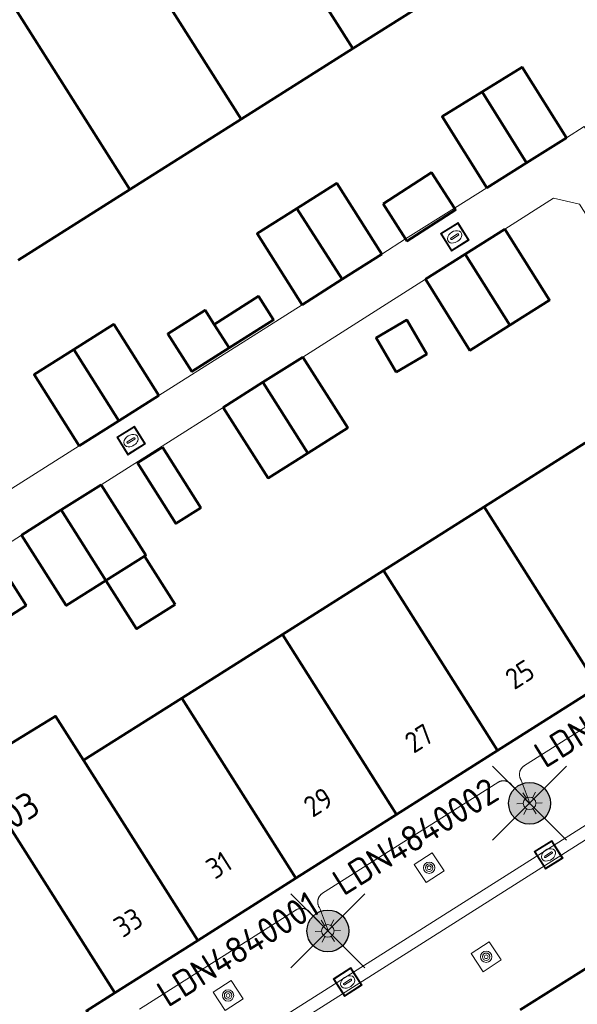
# Model space of a CAD drawing. Header units: metres. Extents: x 94279 to 96109, y 461866 to 463040.
# Tile 108 of 175: x 95211 to 95238, y 462613 to 462660. Entities that reach past the tile are written whole.
import ezdxf
from ezdxf.enums import TextEntityAlignment as Align

# ---------------------------------------------------------------- set-up
doc = ezdxf.new("R2010")
doc.units = ezdxf.units.M
doc.layers.get('0').update_dxf_attribs({"linetype": 'CONTINUOUS'})
for name, color, linetype in [('B-WE-KL-ET_LS_OV_KABEL_EIGENNET_324-G', 10, 'CONTINUOUS'), ('N-WE-ARMATUUR-PRUNUS_C_OPZET_4M-G', 200, 'CONTINUOUS'), ('N-WE-LICHTMAST_VERVANGEN-G', 7, 'CONTINUOUS')]:
    doc.layers.add(name, color=color, linetype=linetype)
for name, color, linetype, lineweight in [('B_BEBOUWINGSGRENS_0', 132, 'CONTINUOUS', 50), ('B_LUIFEL_1', 132, 'CONTINUOUS', 50), ('B_TUSSENMUUR_0', 132, 'CONTINUOUS', 50), ('Q_BOOM_0', 251, 'CONTINUOUS', 13), ('Q_KOLK_0', 251, 'CONTINUOUS', 13), ('Q_LICHTMAST_0', 251, 'CONTINUOUS', 13), ('T_CULTUURGRENS_0', 251, 'CONTINUOUS', 13), ('V_WEGGRENS_0', 251, 'CONTINUOUS', 13), ('Z_GBKN_HUISNUMMER_0', 251, 'CONTINUOUS', 13)]:
    doc.layers.add(name, color=color, linetype=linetype, lineweight=lineweight)
doc.styles.add('NLCS-ISO-M500-T25', font='NLCS-ISO.ttf', dxfattribs={"height": 1.25})
doc.styles.get("Standard").update_dxf_attribs({"font": 'isocp.shx'})

# ---------------------------------------------------------------- blocks, each defined once
blk = doc.blocks.new('Q_KOLK')
blk.add_lwpolyline([(-0.5, 0.5), (0.5, 0.5), (0.5, -0.5), (-0.5, -0.5)], close=True)
for points in [[(-0.442, 0.464), (0.438, 0.464, -0.414214), (0.459, 0.442), (0.459, -0.437, -0.414214), (0.438, -0.459), (-0.442, -0.459, -0.414214), (-0.463, -0.437), (-0.463, 0.442, -0.414214), (-0.442, 0.464)], [(-0.345, 0.105, 0.380426), (-0.276, -0.18)], [(-0.008, 0.266, 0.240218), (-0.345, 0.105)], [(-0.194, 0.045, 0.853344), (-0.194, -0.032)], [(0.331, 0.111, 0.240191), (-0.008, 0.266)], [(0.185, -0.032, 0.849746), (0.185, 0.045)], [(0.267, -0.176, 0.380426), (0.331, 0.111)], [(-0.276, -0.18, 0.148452), (0.012, -0.257)], [(0.012, -0.257, 0.131742), (0.267, -0.176)]]:
    blk.add_lwpolyline(points, format="xyb")
for points in [[(-0.194, 0.045), (0.185, 0.045)], [(0.185, -0.032), (-0.194, -0.032)]]:
    blk.add_lwpolyline(points)
blk = doc.blocks.new('Q_BOOM')
for radius in [0.27, 0.18, 0.09]:
    blk.add_circle((0, 0), radius)
blk = doc.blocks.new('Q_LICHTMAST')
for points in [[(0, 0.3), (0, 0.6)], [(-0.26, 0.15), (-0.52, 0.3)], [(0.26, 0.15), (0.52, 0.3)], [(-0.26, -0.15), (-0.52, -0.3)], [(0, -0.3), (0, -0.6)], [(0.26, -0.15), (0.52, -0.3)]]:
    blk.add_lwpolyline(points)
blk.add_circle((0, 0), 0.3)
blk = doc.blocks.new('LM')
at = {"linetype": 'ByBlock'}
h = blk.add_hatch(color=256, dxfattribs=at)
h.dxf.hatch_style = 1
edge = h.paths.add_edge_path()
edge.add_arc((0, 0), 1, 0, 360)
blk.add_circle((0, 0), 1, dxfattribs=at)
blk = doc.blocks.new('ACMAP_ANN_TEMPLATE_LM')
at = {"color": 0, "style": 'NLCS-ISO-M500-T25'}
blk.add_attdef('LM-NUMMER', (1.5, 1), '', height=1.25, dxfattribs=at)

msp = doc.modelspace()

# ---------------------------------------------------------------- linework, layer by layer
at = {"layer": 'B-WE-KL-ET_LS_OV_KABEL_EIGENNET_324-G', "linetype": 'Continuous', "lineweight": 0}
msp.add_lwpolyline([(95243.652, 462629.936), (95235.074, 462624.51), (95235.059, 462624.501), (95235.045, 462624.49), (95235.031, 462624.48), (95235.018, 462624.469), (95235.005, 462624.457), (95234.992, 462624.445), (95234.98, 462624.433), (95234.968, 462624.42), (95234.956, 462624.407), (95234.945, 462624.393), (95234.935, 462624.379), (95234.925, 462624.365), (95234.916, 462624.35), (95234.907, 462624.335), (95234.898, 462624.32), (95234.891, 462624.304), (95234.883, 462624.288), (95234.876, 462624.272), (95234.87, 462624.256), (95234.865, 462624.239), (95234.86, 462624.223), (95234.855, 462624.206), (95234.851, 462624.189), (95234.848, 462624.172), (95234.846, 462624.154), (95234.844, 462624.137), (95234.842, 462624.12), (95234.841, 462624.102), (95234.841, 462624.085), (95234.842, 462624.067), (95234.843, 462624.05), (95234.844, 462624.033), (95234.846, 462624.015), (95234.849, 462623.998), (95234.853, 462623.981), (95234.857, 462623.964), (95234.861, 462623.947), (95234.866, 462623.93), (95234.872, 462623.914), (95234.879, 462623.898), (95234.885, 462623.882), (95234.893, 462623.866), (95234.901, 462623.85), (95234.909, 462623.835), (95234.919, 462623.82), (95235.349, 462622.673), (95234.496, 462623.553), (95234.486, 462623.568), (95234.476, 462623.582), (95234.466, 462623.596), (95234.455, 462623.609), (95234.443, 462623.622), (95234.431, 462623.635), (95234.419, 462623.647), (95234.406, 462623.659), (95234.393, 462623.671), (95234.379, 462623.681), (95234.365, 462623.692), (95234.351, 462623.702), (95234.336, 462623.711), (95234.321, 462623.72), (95234.306, 462623.729), (95234.29, 462623.736), (95234.274, 462623.744), (95234.258, 462623.75), (95234.242, 462623.757), (95234.225, 462623.762), (95234.209, 462623.767), (95234.192, 462623.772), (95234.175, 462623.775), (95234.158, 462623.779), (95234.14, 462623.781), (95234.123, 462623.783), (95234.106, 462623.785), (95234.088, 462623.786), (95234.071, 462623.786), (95234.053, 462623.785), (95234.036, 462623.784), (95234.018, 462623.783), (95234.001, 462623.78), (95233.984, 462623.778), (95233.967, 462623.774), (95233.95, 462623.77), (95233.933, 462623.766), (95233.916, 462623.76), (95233.9, 462623.755), (95233.884, 462623.748), (95233.868, 462623.741), (95233.852, 462623.734), (95233.836, 462623.726), (95233.821, 462623.717), (95233.806, 462623.708), (95225.44, 462618.416), (95225.425, 462618.407), (95225.411, 462618.397), (95225.397, 462618.386), (95225.384, 462618.375), (95225.37, 462618.364), (95225.358, 462618.352), (95225.345, 462618.339), (95225.334, 462618.326), (95225.322, 462618.313), (95225.311, 462618.299), (95225.301, 462618.285), (95225.291, 462618.271), (95225.282, 462618.256), (95225.273, 462618.241), (95225.264, 462618.226), (95225.256, 462618.211), (95225.249, 462618.195), (95225.242, 462618.179), (95225.236, 462618.162), (95225.231, 462618.146), (95225.226, 462618.129), (95225.221, 462618.112), (95225.217, 462618.095), (95225.214, 462618.078), (95225.212, 462618.061), (95225.209, 462618.043), (95225.208, 462618.026), (95225.207, 462618.009), (95225.207, 462617.991), (95225.207, 462617.974), (95225.208, 462617.956), (95225.21, 462617.939), (95225.212, 462617.922), (95225.215, 462617.904), (95225.219, 462617.887), (95225.223, 462617.87), (95225.227, 462617.853), (95225.232, 462617.837), (95225.238, 462617.82), (95225.244, 462617.804), (95225.251, 462617.788), (95225.259, 462617.772), (95225.267, 462617.757), (95225.275, 462617.741), (95225.284, 462617.727), (95225.715, 462616.579), (95224.862, 462617.459), (95224.852, 462617.474), (95224.842, 462617.488), (95224.832, 462617.502), (95224.821, 462617.515), (95224.809, 462617.529), (95224.797, 462617.541), (95224.785, 462617.554), (95224.772, 462617.565), (95224.759, 462617.577), (95224.745, 462617.588), (95224.731, 462617.598), (95224.717, 462617.608), (95224.702, 462617.617), (95224.687, 462617.626), (95224.672, 462617.635), (95224.656, 462617.643), (95224.64, 462617.65), (95224.624, 462617.657), (95224.608, 462617.663), (95224.591, 462617.668), (95224.575, 462617.673), (95224.558, 462617.678), (95224.541, 462617.682), (95224.523, 462617.685), (95224.506, 462617.687), (95224.489, 462617.69), (95224.471, 462617.691), (95224.454, 462617.692), (95224.437, 462617.692), (95224.419, 462617.692), (95224.402, 462617.691), (95224.384, 462617.689), (95224.367, 462617.687), (95224.35, 462617.684), (95224.333, 462617.68), (95224.316, 462617.676), (95224.299, 462617.672), (95224.282, 462617.667), (95224.266, 462617.661), (95224.249, 462617.655), (95224.233, 462617.648), (95224.218, 462617.64), (95224.202, 462617.632), (95224.187, 462617.624), (95224.172, 462617.615), (95216.692, 462612.884)], dxfattribs=at)
at = {"layer": 'B_BEBOUWINGSGRENS_0'}
for p, q in [((95226.884, 462658.76), (95232.193, 462662.114)), ((95221.545, 462655.387), (95226.884, 462658.76)), ((95216.236, 462652.034), (95221.545, 462655.387)), ((95235.183, 462653.306), (95237.085, 462654.498)), ((95233.28, 462652.114), (95235.183, 462653.306)), ((95210.897, 462648.661), (95216.236, 462652.034)), ((95234.14, 462650.139), (95232.247, 462648.939)), ((95226.374, 462647.743), (95228.26, 462648.947)), ((95232.247, 462648.939), (95230.354, 462647.738)), ((95224.47, 462646.527), (95226.374, 462647.743)), ((95224.498, 462644.021), (95222.592, 462642.82)), ((95222.592, 462642.82), (95220.685, 462641.618)), ((95215.717, 462640.983), (95217.628, 462642.19)), ((95213.821, 462639.786), (95215.717, 462640.983)), ((95237.982, 462639.92), (95233.152, 462636.865)), ((95214.859, 462637.929), (95212.958, 462636.722)), ((95212.958, 462636.722), (95211.057, 462635.515)), ((95233.152, 462636.865), (95228.351, 462633.828)), ((95215.092, 462633.347), (95216.932, 462634.511)), ((95228.351, 462633.828), (95223.521, 462630.773)), ((95223.521, 462630.773), (95218.721, 462627.736)), ((95233.795, 462625.233), (95238.594, 462628.273)), ((95218.721, 462627.736), (95214.027, 462624.767)), ((95228.967, 462622.175), (95233.795, 462625.233)), ((95224.169, 462619.135), (95228.967, 462622.175)), ((95219.478, 462616.163), (95224.169, 462619.135)), ((95215.514, 462613.652), (95219.478, 462616.163)), ((95239.708, 462615.898), (95234.88, 462612.84))]:
    msp.add_line(p, q, dxfattribs=at)
for points in [[(95237.085, 462654.498), (95234.964, 462657.878), (95233.054, 462656.694)], [(95233.054, 462656.694), (95231.143, 462655.51), (95233.28, 462652.114)], [(95228.26, 462648.947), (95226.115, 462652.329), (95224.214, 462651.127)], [(95224.214, 462651.127), (95222.312, 462649.924), (95224.47, 462646.527)], [(95234.373, 462645.543), (95236.274, 462646.745), (95234.14, 462650.139)], [(95230.354, 462647.738), (95232.471, 462644.34), (95234.373, 462645.543)], [(95217.628, 462642.19), (95215.466, 462645.594), (95213.565, 462644.391)], [(95213.565, 462644.391), (95211.663, 462643.188), (95213.821, 462639.786)], [(95224.727, 462639.442), (95226.639, 462640.651), (95224.498, 462644.021)], [(95220.685, 462641.618), (95222.836, 462638.246), (95224.727, 462639.442)], [(95216.932, 462634.511), (95217.005, 462634.557), (95214.859, 462637.929)], [(95211.057, 462635.515), (95213.202, 462632.152), (95215.092, 462633.347)], [(95214.027, 462624.767), (95212.693, 462626.879), (95212.553, 462626.794), (95208.88, 462624.548), (95208.735, 462624.356), (95209.49, 462623.163)], [(95212.653, 462608.296), (95215.763, 462610.255), (95214.432, 462612.372), (95214.164, 462612.797), (95215.514, 462613.652)]]:
    msp.add_lwpolyline(points, dxfattribs=at)
at = {"layer": 'B_LUIFEL_1'}
for p, q in [((95228.324, 462651.349), (95229.401, 462649.667)), ((95220.981, 462644.461), (95220.268, 462645.576)), ((95218.393, 462632.2), (95216.932, 462634.511))]:
    msp.add_line(p, q, dxfattribs=at)
for points in [[(95231.734, 462651.138), (95230.646, 462652.836), (95228.324, 462651.349)], [(95229.401, 462649.667), (95229.465, 462649.567), (95231.787, 462651.055), (95231.734, 462651.138)], [(95220.981, 462644.461), (95223.1, 462645.802), (95222.386, 462646.93), (95220.268, 462645.576)], [(95220.268, 462645.576), (95219.825, 462646.27), (95218.044, 462645.142), (95219.201, 462643.333), (95220.981, 462644.461)], [(95228.956, 462643.303), (95230.415, 462644.16), (95229.454, 462645.798), (95227.994, 462644.942), (95228.956, 462643.303)], [(95217.801, 462639.724), (95216.606, 462638.974), (95218.426, 462636.074), (95219.621, 462636.823), (95217.801, 462639.724)], [(95209.709, 462634.631), (95208.257, 462633.708), (95209.831, 462631.23), (95211.284, 462632.153), (95209.709, 462634.631)], [(95216.932, 462634.511), (95216.932, 462634.511), (95215.092, 462633.347)], [(95215.092, 462633.347), (95216.554, 462631.036), (95218.393, 462632.2)]]:
    msp.add_lwpolyline(points, dxfattribs=at)
at = {"layer": 'B_TUSSENMUUR_0'}
for p, q in [((95220.101, 462669.47), (95226.884, 462658.76)), ((95235.183, 462653.306), (95233.054, 462656.694)), ((95226.374, 462647.743), (95224.214, 462651.127)), ((95234.373, 462645.543), (95232.247, 462648.939)), ((95215.717, 462640.983), (95213.565, 462644.391)), ((95222.592, 462642.82), (95224.727, 462639.442)), ((95215.092, 462633.347), (95212.958, 462636.722)), ((95238.594, 462628.273), (95233.152, 462636.865)), ((95233.795, 462625.233), (95228.351, 462633.828)), ((95228.967, 462622.175), (95223.521, 462630.773)), ((95224.169, 462619.135), (95218.721, 462627.736)), ((95219.478, 462616.163), (95214.027, 462624.767)), ((95215.514, 462613.652), (95209.49, 462623.163))]:
    msp.add_line(p, q, dxfattribs=at)
for points in [[(95221.545, 462655.387), (95216.101, 462663.983), (95214.764, 462666.094)], [(95216.236, 462652.034), (95210.795, 462660.625), (95209.457, 462662.737)]]:
    msp.add_lwpolyline(points, dxfattribs=at)
at = {"layer": 'N-WE-LICHTMAST_VERVANGEN-G', "flags": 128}
for points in [[(95233.553, 462620.942), (95237.089, 462624.478)], [(95237.089, 462620.942), (95233.553, 462624.478)], [(95223.923, 462614.845), (95227.459, 462618.381)], [(95227.459, 462614.845), (95223.923, 462618.381)]]:
    msp.add_lwpolyline(points, dxfattribs=at)
at = {"layer": 'T_CULTUURGRENS_0'}
for p, q in [((95230.666, 462620.349), (95229.815, 462619.788)), ((95233.389, 462616.094), (95232.538, 462615.533)), ((95221.067, 462614.246), (95220.216, 462613.685))]:
    msp.add_line(p, q, dxfattribs=at)
for points in [[(95229.815, 462619.788), (95230.388, 462618.919), (95231.239, 462619.48), (95230.666, 462620.349)], [(95232.538, 462615.533), (95233.111, 462614.664), (95233.962, 462615.225), (95233.389, 462616.094)], [(95220.216, 462613.685), (95220.789, 462612.816), (95221.64, 462613.377), (95221.067, 462614.246)]]:
    msp.add_lwpolyline(points, dxfattribs=at)
at = {"layer": 'V_WEGGRENS_0'}
for p, q in [((95231.734, 462651.138), (95233.28, 462652.114)), ((95229.401, 462649.667), (95231.734, 462651.138)), ((95228.26, 462648.947), (95229.401, 462649.667)), ((95230.354, 462647.738), (95224.498, 462644.021)), ((95217.628, 462642.19), (95224.47, 462646.527)), ((95220.685, 462641.618), (95214.859, 462637.929)), ((95209.395, 462636.981), (95213.821, 462639.786)), ((95211.057, 462635.515), (95204.598, 462631.426)), ((95213.86, 462606.38), (95252.589, 462630.907)), ((95214.176, 462605.878), (95252.9, 462630.417))]:
    msp.add_line(p, q, dxfattribs=at)
for points in [[(95237.085, 462654.498), (95237.936, 462655.035), (95238.451, 462654.22)], [(95242.923, 462643.047), (95237.706, 462651.335), (95236.464, 462651.613), (95234.14, 462650.139)]]:
    msp.add_lwpolyline(points, dxfattribs=at)

# ---------------------------------------------------------------- block references
at = {"rotation": 31.92}
for p, values in [((95235.321, 462622.71), {'LM-NUMMER': 'LDN4840003'}), ((95225.691, 462616.613), {'LM-NUMMER': 'LDN4840002'}), ((95203.775, 462615.955), {'LM-NUMMER': 'LDN4836003'}), ((95217.306, 462611.292), {'LM-NUMMER': 'LDN4840001'})]:
    msp.add_blockref('ACMAP_ANN_TEMPLATE_LM', p, dxfattribs=at).add_auto_attribs(values)
at = {"layer": 'N-WE-ARMATUUR-PRUNUS_C_OPZET_4M-G'}
for p in [(95235.321, 462622.71), (95225.691, 462616.613)]:
    msp.add_blockref('LM', p, dxfattribs=at)
at = {"layer": 'Q_BOOM_0', "rotation": 123.4000034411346}
for p in [(95230.527, 462619.634), (95233.25, 462615.379), (95220.928, 462613.531)]:
    msp.add_blockref('Q_BOOM', p, dxfattribs=at)
at = {"layer": 'Q_KOLK_0'}
for p, rotation in [((95231.753, 462649.77), 32.37119975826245), ((95216.299, 462640.036), 32.34182789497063), ((95236.232, 462620.248), 32.3460004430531), ((95226.64, 462614.174), 32.3460004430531)]:
    msp.add_blockref('Q_KOLK', p, dxfattribs=dict(at, rotation=rotation))
at = {"layer": 'Q_LICHTMAST_0', "rotation": 32.3460004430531}
for p in [(95235.321, 462622.71), (95225.691, 462616.613)]:
    msp.add_blockref('Q_LICHTMAST', p, dxfattribs=at)

# ---------------------------------------------------------------- texts
at = {"layer": 'Z_GBKN_HUISNUMMER_0'}
for s, p in [('25', (95234.857, 462628.865)), ('27', (95230.043, 462625.816)), ('29', (95225.23, 462622.767)), ('31', (95220.486, 462619.761)), ('33', (95216.158, 462617.019))]:
    msp.add_text(s, height=1, rotation=32.4, dxfattribs=at).set_placement(p, align=Align.MIDDLE)

doc.saveas('drawing.dxf')
